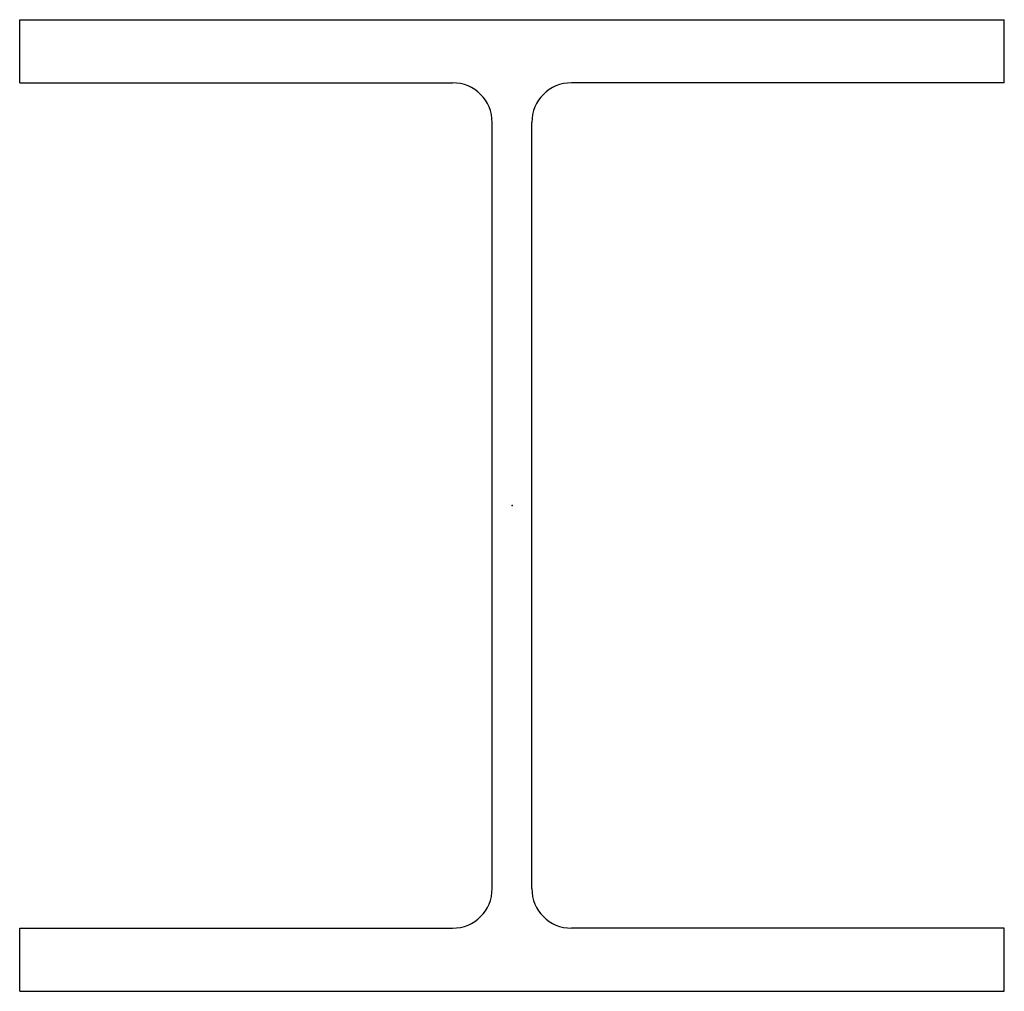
# Model space of a CAD drawing. Header units: millimetres. Extents: x -186 to 186, y -184 to 184.
import ezdxf

# ---------------------------------------------------------------- set-up
doc = ezdxf.new("R2010")
doc.units = ezdxf.units.MM
doc.layers.add('Profile', color=7, linetype='Continuous')

msp = doc.modelspace()

# ---------------------------------------------------------------- linework, layer by layer
at = {"layer": 'Profile'}
for p, q in [((-186.5, 184), (186.5, 184)), ((-186.5, 160.1), (-186.5, 184)), ((186.5, 160.1), (186.5, 184)), ((-186.5, 160.1), (-22.5, 160.1)), ((186.5, 160.1), (22.5, 160.1)), ((-7.5, -145.1), (-7.5, 145.1)), ((7.5, -145.1), (7.5, 145.1)), ((-186.5, -184), (-186.5, -160.1)), ((-186.5, -160.1), (-22.5, -160.1)), ((186.5, -160.1), (22.5, -160.1)), ((186.5, -184), (186.5, -160.1)), ((-186.5, -184), (186.5, -184))]:
    msp.add_line(p, q, dxfattribs=at)
for centre, start, end in [((-22.5, 145.1), 0, 90), ((22.5, 145.1), 90, 180), ((-22.5, -145.1), 270, 0), ((22.5, -145.1), 180, 270)]:
    msp.add_arc(centre, 15, start, end, dxfattribs=at)
msp.add_point((0, 0), dxfattribs=at)

doc.saveas('drawing.dxf')
